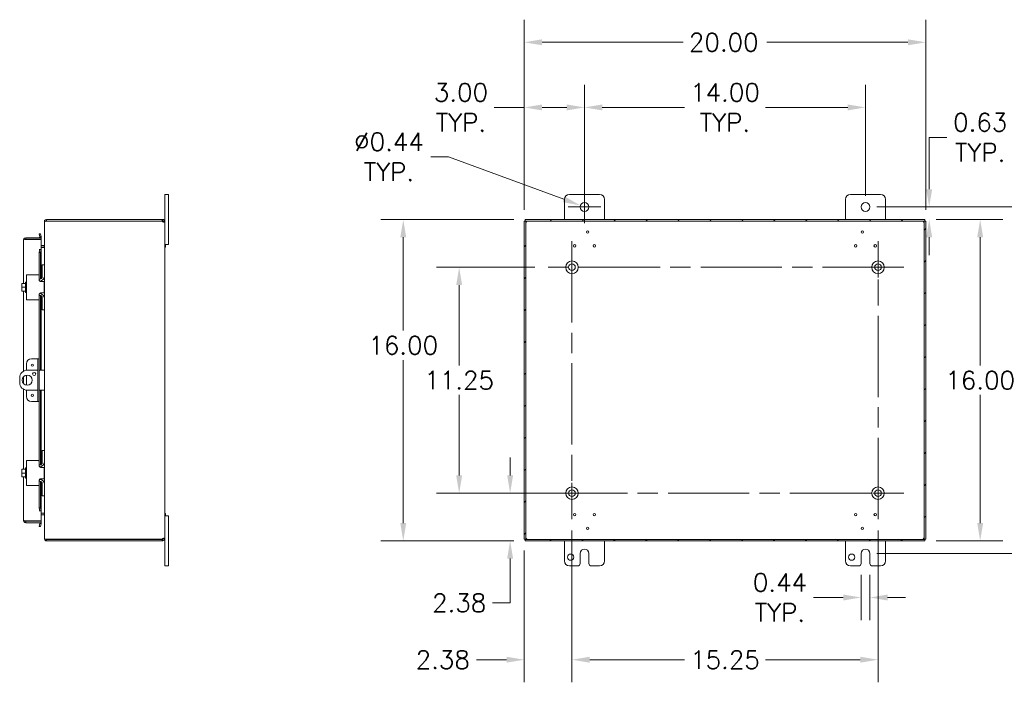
# Model space of a CAD drawing. Header units: inches. Extents: x 4 to 147, y 2 to 94.
# Tile 8 of 9: x 74 to 123, y 44 to 77. Entities that reach past the tile are written whole.
import ezdxf

# ---------------------------------------------------------------- set-up
doc = ezdxf.new("R2010")
doc.units = ezdxf.units.IN
doc.header["$LTSCALE"] = 9
doc.header["$MEASUREMENT"] = 0
doc.linetypes.add('CHAIN', pattern=[0.7087, 0.4724, -0.0591, 0.1181, -0.0591])
for name, color, linetype, lineweight in [('Center Mark (ANSI)', 7, 'Continuous', 5), ('Centerline (ANSI)', 7, 'Continuous', 5), ('Dimension (ANSI)', 7, 'Continuous', 5), ('Hatch (ANSI)', 7, 'Continuous', 5), ('Visible (ANSI)', 7, 'Continuous', 5)]:
    doc.layers.add(name, color=color, linetype=linetype, lineweight=lineweight)
doc.styles.add('ROMANS', font='romans.shx')
doc.dimstyles.new('Default (ANSI)', dxfattribs={"dimscale": 9, "dimtxt": 0.1, "dimasz": 0.098425, "dimexe": 0.125, "dimexo": 0.0625, "dimgap": 0.031496, "dimtad": 0, "dimtih": 1, "dimtoh": 1, "dimrnd": 1e-08, "dimzin": 0, "dimdsep": 46, "dimtxsty": 'ROMANS', "dimcen": 0.09, "dimdle": 0.393701, "dimclrd": 256, "dimclre": 256, "dimclrt": 256, "dimadec": 0, "dimazin": 0, "dimtfac": 1, "dimtofl": 0, "dimtmove": 0, "dimatfit": 3, "dimfxl": 1, "dimtolj": 1, "dimtzin": 0, "dimlwd": -1, "dimlwe": -1, "dimarcsym": 0})

# ---------------------------------------------------------------- blocks, each defined once
blk = doc.blocks.new('*D6')
at = {"layer": 'Defpoints', "color": 0, "transparency": 16777216}
for p in [(98.98, 66.891), (92.912, 50.891), (98.98, 50.891)]:
    blk.add_point(p, dxfattribs=at)
at = {"layer": 'Dimension (ANSI)', "transparency": 16777216}
for p, q in [((98.417, 66.891), (91.787, 66.891)), ((92.912, 66.005), (92.912, 61.361)), ((92.912, 51.777), (92.912, 59.894)), ((98.417, 50.891), (91.787, 50.891))]:
    blk.add_line(p, q, dxfattribs=at)
for points in [[(92.764, 66.005), (93.059, 66.005), (92.912, 66.891)], [(92.764, 51.777), (93.059, 51.777), (92.912, 50.891)]]:
    blk.add_solid(points, dxfattribs=at)
at = {"layer": 'Dimension (ANSI)', "transparency": 16777216, "insert": (91.176, 61.077), "char_height": 0.9, "attachment_point": 1, "style": 'ROMANS'}
blk.add_mtext('\\A1;16.00', dxfattribs=at)
blk = doc.blocks.new('*D7')
at = {"layer": 'Defpoints', "color": 0, "transparency": 16777216}
for p in [(101.318, 53.266), (98.238, 50.891), (98.98, 50.891)]:
    blk.add_point(p, dxfattribs=at)
at = {"layer": 'Dimension (ANSI)', "transparency": 16777216}
for p, q in [((98.238, 54.152), (98.238, 55.038)), ((100.755, 53.266), (97.113, 53.266)), ((98.417, 50.891), (97.113, 50.891)), ((98.238, 50.005), (98.238, 47.8)), ((98.238, 47.8), (97.352, 47.8))]:
    blk.add_line(p, q, dxfattribs=at)
for points in [[(98.09, 54.152), (98.385, 54.152), (98.238, 53.266)], [(98.09, 50.005), (98.385, 50.005), (98.238, 50.891)]]:
    blk.add_solid(points, dxfattribs=at)
at = {"layer": 'Dimension (ANSI)', "transparency": 16777216, "insert": (95.697, 47.8), "char_height": 0.9, "attachment_point": 5, "style": 'ROMANS'}
blk.add_mtext('\\A1;2.38', dxfattribs=at)
blk = doc.blocks.new('*D8')
at = {"layer": 'Defpoints', "color": 0, "transparency": 16777216}
for p in [(118.943, 75.715), (98.943, 66.812), (118.943, 66.812)]:
    blk.add_point(p, dxfattribs=at)
at = {"layer": 'Dimension (ANSI)', "transparency": 16777216}
for p, q in [((98.943, 67.375), (98.943, 76.84)), ((118.943, 67.375), (118.943, 76.84)), ((99.829, 75.715), (106.859, 75.715)), ((118.057, 75.715), (111.026, 75.715))]:
    blk.add_line(p, q, dxfattribs=at)
for points in [[(99.829, 75.863), (99.829, 75.568), (98.943, 75.715)], [(118.057, 75.863), (118.057, 75.568), (118.943, 75.715)]]:
    blk.add_solid(points, dxfattribs=at)
at = {"layer": 'Dimension (ANSI)', "transparency": 16777216, "insert": (107.143, 76.165), "char_height": 0.9, "attachment_point": 1, "style": 'ROMANS'}
blk.add_mtext('\\A1;20.00', dxfattribs=at)
blk = doc.blocks.new('*D9')
at = {"layer": 'Defpoints', "color": 0, "transparency": 16777216}
for p in [(115.943, 72.472), (101.943, 67.516), (115.943, 67.516)]:
    blk.add_point(p, dxfattribs=at)
at = {"layer": 'Dimension (ANSI)', "transparency": 16777216}
for p, q in [((101.943, 68.079), (101.943, 73.597)), ((115.943, 68.079), (115.943, 73.597)), ((102.829, 72.472), (106.924, 72.472)), ((115.057, 72.472), (110.962, 72.472))]:
    blk.add_line(p, q, dxfattribs=at)
for points in [[(102.829, 72.62), (102.829, 72.325), (101.943, 72.472)], [(115.057, 72.62), (115.057, 72.325), (115.943, 72.472)]]:
    blk.add_solid(points, dxfattribs=at)
at = {"layer": 'Dimension (ANSI)', "transparency": 16777216, "insert": (108.943, 72.472), "char_height": 0.9, "attachment_point": 5, "style": 'ROMANS'}
blk.add_mtext('\\A1;14.00{\\PTYP.}', dxfattribs=at)
blk = doc.blocks.new('*D10')
at = {"layer": 'Defpoints', "color": 0, "transparency": 16777216}
for p in [(98.943, 72.472), (101.943, 67.516), (98.943, 66.812)]:
    blk.add_point(p, dxfattribs=at)
at = {"layer": 'Dimension (ANSI)', "transparency": 16777216}
for p, q in [((98.943, 67.375), (98.943, 73.597)), ((101.943, 68.079), (101.943, 73.597)), ((98.943, 72.472), (97.441, 72.472)), ((101.057, 72.472), (99.829, 72.472))]:
    blk.add_line(p, q, dxfattribs=at)
for points in [[(99.829, 72.62), (99.829, 72.325), (98.943, 72.472)], [(101.057, 72.62), (101.057, 72.325), (101.943, 72.472)]]:
    blk.add_solid(points, dxfattribs=at)
at = {"layer": 'Dimension (ANSI)', "transparency": 16777216, "insert": (95.787, 72.472), "char_height": 0.9, "attachment_point": 5, "style": 'ROMANS'}
blk.add_mtext('\\A1;3.00{\\PTYP.}', dxfattribs=at)
blk = doc.blocks.new('*D28')
at = {"layer": 'Defpoints', "color": 0, "transparency": 16777216}
for p in [(115.943, 67.516), (124.987, 67.516), (115.943, 50.266)]:
    blk.add_point(p, dxfattribs=at)
at = {"layer": 'Dimension (ANSI)', "transparency": 16777216}
for p, q in [((116.505, 67.516), (126.112, 67.516)), ((124.987, 66.63), (124.987, 61.644)), ((124.987, 51.152), (124.987, 60.177)), ((116.505, 50.266), (126.112, 50.266))]:
    blk.add_line(p, q, dxfattribs=at)
for points in [[(124.839, 66.63), (125.134, 66.63), (124.987, 67.516)], [(124.839, 51.152), (125.134, 51.152), (124.987, 50.266)]]:
    blk.add_solid(points, dxfattribs=at)
at = {"layer": 'Dimension (ANSI)', "transparency": 16777216, "insert": (123.251, 61.361), "char_height": 0.9, "attachment_point": 1, "style": 'ROMANS'}
blk.add_mtext('\\A1;17.25', dxfattribs=at)
blk = doc.blocks.new('*D29')
at = {"layer": 'Defpoints', "color": 0, "transparency": 16777216}
for p in [(115.943, 67.516), (118.906, 66.891), (119.118, 66.891)]:
    blk.add_point(p, dxfattribs=at)
at = {"layer": 'Dimension (ANSI)', "transparency": 16777216}
for p, q in [((119.118, 68.402), (119.118, 70.98)), ((119.118, 70.98), (120.004, 70.98)), ((116.505, 67.516), (120.243, 67.516)), ((119.468, 66.891), (120.243, 66.891)), ((119.118, 66.005), (119.118, 65.119))]:
    blk.add_line(p, q, dxfattribs=at)
for points in [[(118.971, 68.402), (119.266, 68.402), (119.118, 67.516)], [(118.971, 66.005), (119.266, 66.005), (119.118, 66.891)]]:
    blk.add_solid(points, dxfattribs=at)
at = {"layer": 'Dimension (ANSI)', "transparency": 16777216, "insert": (121.659, 70.98), "char_height": 0.9, "attachment_point": 5, "style": 'ROMANS'}
blk.add_mtext('\\A1;0.63{\\PTYP.}', dxfattribs=at)
blk = doc.blocks.new('*D30')
at = {"layer": 'Defpoints', "color": 0, "transparency": 16777216}
for p in [(95.697, 64.516), (100.028, 64.516), (100.028, 53.266)]:
    blk.add_point(p, dxfattribs=at)
at = {"layer": 'Dimension (ANSI)', "transparency": 16777216}
for p, q in [((99.465, 64.516), (94.572, 64.516)), ((95.697, 63.63), (95.697, 59.625)), ((95.697, 54.152), (95.697, 58.158)), ((99.465, 53.266), (94.572, 53.266))]:
    blk.add_line(p, q, dxfattribs=at)
for points in [[(95.549, 63.63), (95.845, 63.63), (95.697, 64.516)], [(95.549, 54.152), (95.845, 54.152), (95.697, 53.266)]]:
    blk.add_solid(points, dxfattribs=at)
at = {"layer": 'Dimension (ANSI)', "transparency": 16777216, "insert": (93.961, 59.341), "char_height": 0.9, "attachment_point": 1, "style": 'ROMANS'}
blk.add_mtext('\\A1;11.25', dxfattribs=at)
blk = doc.blocks.new('*D31')
at = {"layer": 'Defpoints', "color": 0, "transparency": 16777216}
for p in [(101.318, 51.976), (98.943, 50.97), (101.318, 44.974)]:
    blk.add_point(p, dxfattribs=at)
at = {"layer": 'Dimension (ANSI)', "transparency": 16777216}
for p, q in [((101.318, 51.414), (101.318, 43.849)), ((98.943, 50.408), (98.943, 43.849)), ((98.057, 44.974), (96.556, 44.974)), ((102.204, 44.974), (103.089, 44.974))]:
    blk.add_line(p, q, dxfattribs=at)
for points in [[(98.057, 45.122), (98.057, 44.827), (98.943, 44.974)], [(102.204, 45.122), (102.204, 44.827), (101.318, 44.974)]]:
    blk.add_solid(points, dxfattribs=at)
at = {"layer": 'Dimension (ANSI)', "transparency": 16777216, "insert": (93.529, 45.424), "char_height": 0.9, "attachment_point": 1, "style": 'ROMANS'}
blk.add_mtext('\\A1;2.38', dxfattribs=at)
blk = doc.blocks.new('*D32')
at = {"layer": 'Defpoints', "color": 0, "transparency": 16777216}
for p in [(118.906, 66.891), (121.659, 66.891), (118.906, 50.891)]:
    blk.add_point(p, dxfattribs=at)
at = {"layer": 'Dimension (ANSI)', "transparency": 16777216}
for p, q in [((119.468, 66.891), (122.784, 66.891)), ((121.659, 66.005), (121.659, 59.625)), ((121.659, 51.777), (121.659, 58.158)), ((119.468, 50.891), (122.784, 50.891))]:
    blk.add_line(p, q, dxfattribs=at)
for points in [[(121.511, 66.005), (121.807, 66.005), (121.659, 66.891)], [(121.511, 51.777), (121.807, 51.777), (121.659, 50.891)]]:
    blk.add_solid(points, dxfattribs=at)
at = {"layer": 'Dimension (ANSI)', "transparency": 16777216, "insert": (119.923, 59.341), "char_height": 0.9, "attachment_point": 1, "style": 'ROMANS'}
blk.add_mtext('\\A1;16.00', dxfattribs=at)
blk = doc.blocks.new('*D33')
at = {"layer": 'Defpoints', "color": 0, "transparency": 16777216}
for p in [(101.737, 67.592), (102.148, 67.44)]:
    blk.add_point(p, dxfattribs=at)
at = {"layer": 'Dimension (ANSI)', "transparency": 16777216}
for p, q in [((94.284, 70.01), (95.17, 70.01)), ((95.17, 70.01), (100.906, 67.898)), ((101.943, 66.706), (101.943, 68.326)), ((101.133, 67.516), (102.753, 67.516))]:
    blk.add_line(p, q, dxfattribs=at)
blk.add_solid([(100.957, 68.036), (100.855, 67.759), (101.737, 67.592)], dxfattribs=at)
at = {"layer": 'Dimension (ANSI)', "transparency": 16777216, "insert": (92.201, 70.01), "char_height": 0.9, "attachment_point": 5, "style": 'ROMANS'}
blk.add_mtext('\\A1;∅0.44{\\PTYP.}', dxfattribs=at)
blk = doc.blocks.new('*D34')
at = {"layer": 'Defpoints', "color": 0, "transparency": 16777216}
for p in [(115.724, 49.766), (116.162, 49.766), (116.162, 48.071)]:
    blk.add_point(p, dxfattribs=at)
at = {"layer": 'Dimension (ANSI)', "transparency": 16777216}
for p, q in [((115.724, 49.204), (115.724, 46.946)), ((116.162, 49.204), (116.162, 46.946)), ((114.838, 48.071), (113.358, 48.071)), ((117.048, 48.071), (117.933, 48.071))]:
    blk.add_line(p, q, dxfattribs=at)
for points in [[(114.838, 48.219), (114.838, 47.923), (115.724, 48.071)], [(117.048, 48.219), (117.048, 47.923), (116.162, 48.071)]]:
    blk.add_solid(points, dxfattribs=at)
at = {"layer": 'Dimension (ANSI)', "transparency": 16777216, "insert": (111.682, 48.071), "char_height": 0.9, "attachment_point": 5, "style": 'ROMANS'}
blk.add_mtext('\\A1;0.44{\\PTYP.}', dxfattribs=at)
blk = doc.blocks.new('*D38')
at = {"layer": 'Defpoints', "color": 0, "transparency": 16777216}
for p in [(101.318, 51.976), (116.568, 51.976), (116.568, 44.974)]:
    blk.add_point(p, dxfattribs=at)
at = {"layer": 'Dimension (ANSI)', "transparency": 16777216}
for p, q in [((101.318, 51.414), (101.318, 43.849)), ((116.568, 51.414), (116.568, 43.849)), ((102.204, 44.974), (106.924, 44.974)), ((115.682, 44.974), (110.962, 44.974))]:
    blk.add_line(p, q, dxfattribs=at)
for points in [[(102.204, 45.122), (102.204, 44.827), (101.318, 44.974)], [(115.682, 45.122), (115.682, 44.827), (116.568, 44.974)]]:
    blk.add_solid(points, dxfattribs=at)
at = {"layer": 'Dimension (ANSI)', "transparency": 16777216, "insert": (107.207, 45.424), "char_height": 0.9, "attachment_point": 1, "style": 'ROMANS'}
blk.add_mtext('\\A1;15.25', dxfattribs=at)

msp = doc.modelspace()

# ---------------------------------------------------------------- hatches: boundary and pattern name
at = {"layer": 'Hatch (ANSI)'}
h = msp.add_hatch(dxfattribs=at)
h.set_pattern_fill('ANSI31', color=256, scale=9, style=0)
h.paths.add_polyline_path([(98.98, 66.891), (98.98, 66.817), (118.906, 66.817), (118.906, 66.891)])
h.paths.add_polyline_path([(98.943, 50.97), (99.017, 50.97), (99.017, 66.812), (98.943, 66.812)])
h.paths.add_polyline_path([(118.906, 50.891), (118.906, 50.965), (98.98, 50.965), (98.98, 50.891)])
h.paths.add_polyline_path([(118.943, 66.812), (118.869, 66.812), (118.869, 50.97), (118.943, 50.97)])

# ---------------------------------------------------------------- linework, layer by layer
at = {"layer": 'Center Mark (ANSI)', "linetype": 'CHAIN', "ltscale": 0.159151}
for p, q in [((101.318, 63.226), (101.318, 65.806)), ((116.568, 63.226), (116.568, 65.806)), ((101.318, 54.556), (101.318, 51.976)), ((115.278, 53.266), (117.858, 53.266))]:
    msp.add_line(p, q, dxfattribs=at)
at = {"layer": 'Centerline (ANSI)', "linetype": 'CHAIN', "ltscale": 0.952448}
for p, q in [((101.318, 65.806), (101.318, 51.976)), ((116.568, 51.976), (116.568, 65.806)), ((117.858, 64.516), (100.028, 64.516)), ((100.028, 53.266), (117.858, 53.266))]:
    msp.add_line(p, q, dxfattribs=at)
at = {"layer": 'Visible (ANSI)'}
for p, q in [((81.029, 67.891), (81.029, 68.141)), ((81.209, 68.141), (81.029, 68.141)), ((81.029, 67.891), (81.029, 66.786)), ((81.209, 68.141), (81.209, 67.891)), ((81.209, 65.891), (81.209, 67.891)), ((100.943, 66.891), (100.943, 67.891)), ((101.193, 68.141), (102.693, 68.141)), ((102.943, 67.891), (102.943, 66.891)), ((114.943, 66.891), (114.943, 67.891)), ((115.193, 68.141), (116.693, 68.141)), ((116.943, 67.891), (116.943, 66.891)), ((75.029, 66.786), (75.029, 66.775)), ((75.036, 66.786), (75.029, 66.786)), ((75.029, 64.641), (75.029, 66.775)), ((75.134, 66.891), (75.134, 66.817)), ((80.901, 66.891), (75.134, 66.891)), ((80.901, 66.817), (75.134, 66.817)), ((75.134, 66.812), (75.134, 66.806)), ((75.134, 66.812), (80.899, 66.812)), ((80.901, 66.891), (80.924, 66.891)), ((80.901, 66.817), (80.901, 66.891)), ((80.924, 66.817), (80.901, 66.817)), ((80.924, 66.841), (80.924, 66.891)), ((80.924, 66.817), (80.924, 66.841)), ((80.979, 66.786), (80.955, 66.786)), ((80.955, 66.774), (80.955, 66.786)), ((80.979, 66.774), (80.955, 66.774)), ((81.029, 66.786), (80.979, 66.786)), ((81.029, 66.774), (80.979, 66.774)), ((81.029, 66.786), (81.029, 66.774)), ((81.029, 66.774), (81.029, 51.008)), ((99.017, 66.812), (98.943, 66.812)), ((98.943, 66.812), (98.943, 50.97)), ((98.98, 66.891), (98.98, 66.817)), ((118.906, 66.891), (98.98, 66.891)), ((98.98, 66.817), (118.906, 66.817)), ((99.017, 50.97), (99.017, 66.812)), ((118.943, 66.812), (118.869, 66.812)), ((118.869, 66.812), (118.869, 50.97)), ((118.906, 66.817), (118.906, 66.891)), ((118.943, 50.97), (118.943, 66.812)), ((73.995, 63.704), (73.995, 65.88)), ((74.87, 65.985), (74.101, 65.985)), ((74.101, 65.911), (74.101, 65.985)), ((74.101, 65.911), (74.87, 65.911)), ((74.101, 65.9), (74.87, 65.9)), ((74.842, 66.184), (74.769, 66.171)), ((74.769, 66.171), (74.796, 66.023)), ((74.796, 66.023), (74.868, 66.036)), ((74.796, 66.023), (74.796, 66.022)), ((74.868, 66.036), (74.842, 66.184)), ((74.869, 66.034), (74.868, 66.036)), ((74.87, 65.911), (74.87, 65.985)), ((74.87, 65.9), (74.87, 65.4)), ((81.209, 65.891), (81.209, 65.641)), ((74.796, 65.4), (74.765, 65.4)), ((74.765, 65.4), (74.765, 65.4)), ((74.765, 65.4), (74.87, 65.4)), ((74.765, 65.4), (74.765, 65.4)), ((74.796, 65.4), (74.769, 65.25)), ((74.868, 65.4), (74.796, 65.4)), ((74.842, 65.25), (74.868, 65.4)), ((74.868, 65.4), (74.869, 65.4)), ((74.87, 65.4), (74.869, 65.4)), ((74.998, 65.59), (74.87, 65.59)), ((74.87, 65.516), (74.998, 65.516)), ((74.998, 65.505), (74.87, 65.505)), ((74.87, 65.4), (74.87, 63.944)), ((81.029, 65.641), (81.209, 65.641)), ((81.029, 65.641), (81.066, 65.641)), ((81.029, 65.521), (81.066, 65.521)), ((81.066, 65.641), (81.066, 65.521)), ((74.769, 65.25), (74.842, 65.25)), ((74.769, 64.111), (74.769, 65.25)), ((74.842, 63.93), (74.842, 65.25)), ((75.029, 64.641), (74.925, 64.641)), ((74.925, 64.611), (74.925, 64.641)), ((74.925, 64.048), (74.925, 64.611)), ((75.029, 64.641), (75.029, 64.611)), ((75.029, 64.611), (75.029, 64.079)), ((74.144, 64.141), (74.269, 64.141)), ((74.144, 64.141), (74.144, 62.891)), ((74.739, 64.141), (74.269, 64.141)), ((74.769, 64.111), (74.769, 63.898)), ((74.8, 63.923), (74.769, 63.923)), ((74.842, 63.801), (74.842, 63.837)), ((74.869, 63.798), (75.019, 63.798)), ((74.87, 63.846), (74.87, 63.798)), ((75.019, 63.235), (75.019, 63.798)), ((75.029, 62.954), (75.029, 64.079)), ((73.904, 63.7), (73.904, 63.61)), ((73.904, 63.61), (73.904, 63.422)), ((73.904, 63.422), (73.904, 63.332)), ((73.928, 63.704), (73.907, 63.704)), ((73.907, 63.329), (73.928, 63.329)), ((74.094, 63.704), (73.928, 63.704)), ((74.094, 63.516), (73.928, 63.516)), ((74.094, 63.329), (73.928, 63.329)), ((73.995, 59.346), (73.995, 63.329)), ((74.094, 63.256), (74.094, 63.776)), ((74.094, 63.776), (74.144, 63.776)), ((74.094, 63.256), (74.144, 63.256)), ((74.269, 62.891), (74.144, 62.891)), ((74.269, 62.891), (74.739, 62.891)), ((74.769, 63.135), (74.769, 62.921)), ((74.8, 63.11), (74.769, 63.11)), ((74.769, 59.954), (74.769, 62.921)), ((74.842, 63.195), (74.842, 63.231)), ((74.842, 59.391), (74.842, 63.102)), ((75.019, 63.235), (74.869, 63.235)), ((74.87, 63.235), (74.87, 63.186)), ((74.87, 63.088), (74.87, 59.391)), ((74.925, 62.421), (74.925, 62.985)), ((75.029, 62.954), (75.029, 62.421)), ((74.925, 62.391), (74.925, 62.421)), ((74.925, 62.391), (75.029, 62.391)), ((75.029, 62.421), (75.029, 62.391)), ((75.029, 55.391), (75.029, 62.391)), ((74.633, 59.954), (74.382, 59.954)), ((74.695, 59.954), (74.633, 59.954)), ((74.769, 59.954), (74.695, 59.954)), ((74.695, 59.704), (74.695, 59.954)), ((74.769, 59.954), (74.769, 59.704)), ((74.132, 59.704), (74.132, 59.389)), ((74.695, 59.391), (74.174, 59.391)), ((74.695, 59.704), (74.695, 58.079)), ((74.769, 59.704), (74.769, 58.079)), ((74.904, 59.391), (74.769, 59.391)), ((74.904, 59.391), (75.029, 59.391)), ((73.799, 59.016), (73.799, 58.766)), ((73.995, 58.716), (73.995, 59.066)), ((74.132, 59.138), (74.132, 58.645)), ((73.995, 54.454), (73.995, 58.436)), ((74.132, 58.393), (74.132, 58.079)), ((74.174, 58.391), (74.695, 58.391)), ((74.769, 58.391), (74.904, 58.391)), ((74.842, 54.68), (74.842, 58.391)), ((74.87, 58.391), (74.87, 54.694)), ((75.029, 58.391), (74.904, 58.391)), ((74.695, 57.829), (74.695, 58.079)), ((74.769, 58.079), (74.769, 57.829)), ((74.382, 57.829), (74.633, 57.829)), ((74.633, 57.829), (74.695, 57.829)), ((74.695, 57.829), (74.769, 57.829)), ((74.769, 54.861), (74.769, 57.829)), ((75.029, 55.391), (74.925, 55.391)), ((74.925, 55.361), (74.925, 55.391)), ((74.925, 54.798), (74.925, 55.361)), ((75.029, 55.391), (75.029, 55.361)), ((75.029, 55.361), (75.029, 54.829)), ((74.094, 54.006), (74.094, 54.526)), ((74.094, 54.526), (74.144, 54.526)), ((74.144, 54.891), (74.269, 54.891)), ((74.144, 54.891), (74.144, 53.641)), ((74.739, 54.891), (74.269, 54.891)), ((74.769, 54.861), (74.769, 54.648)), ((74.8, 54.673), (74.769, 54.673)), ((74.842, 54.551), (74.842, 54.587)), ((74.869, 54.548), (75.019, 54.548)), ((74.87, 54.596), (74.87, 54.548)), ((75.019, 53.985), (75.019, 54.548)), ((75.029, 53.704), (75.029, 54.829)), ((73.904, 54.45), (73.904, 54.36)), ((73.904, 54.36), (73.904, 54.172)), ((73.904, 54.172), (73.904, 54.082)), ((73.928, 54.454), (73.907, 54.454)), ((73.907, 54.079), (73.928, 54.079)), ((74.094, 54.454), (73.928, 54.454)), ((74.094, 54.266), (73.928, 54.266)), ((74.094, 54.079), (73.928, 54.079)), ((73.995, 51.903), (73.995, 54.079)), ((74.094, 54.006), (74.144, 54.006)), ((74.842, 53.945), (74.842, 53.981)), ((75.019, 53.985), (74.869, 53.985)), ((74.87, 53.985), (74.87, 53.936)), ((74.269, 53.641), (74.144, 53.641)), ((74.269, 53.641), (74.739, 53.641)), ((74.769, 53.885), (74.769, 53.671)), ((74.8, 53.86), (74.769, 53.86)), ((74.769, 52.532), (74.769, 53.671)), ((74.842, 52.532), (74.842, 53.852)), ((74.87, 53.838), (74.87, 52.382)), ((74.925, 53.171), (74.925, 53.735)), ((75.029, 53.704), (75.029, 53.171)), ((74.925, 53.141), (74.925, 53.171)), ((74.925, 53.141), (75.029, 53.141)), ((75.029, 53.171), (75.029, 53.141)), ((75.029, 51.007), (75.029, 53.141)), ((74.842, 52.532), (74.769, 52.532)), ((74.769, 52.532), (74.796, 52.382)), ((74.868, 52.382), (74.842, 52.532)), ((74.796, 52.382), (74.765, 52.382)), ((74.87, 52.382), (74.765, 52.382)), ((74.765, 52.382), (74.765, 52.382)), ((74.765, 52.382), (74.765, 52.382)), ((74.796, 52.382), (74.868, 52.382)), ((74.869, 52.382), (74.868, 52.382)), ((74.869, 52.382), (74.87, 52.382)), ((74.87, 52.382), (74.87, 51.882)), ((74.998, 52.277), (74.87, 52.277)), ((74.998, 52.266), (74.87, 52.266)), ((74.998, 52.192), (74.87, 52.192)), ((81.029, 52.261), (81.066, 52.261)), ((81.209, 52.141), (81.029, 52.141)), ((81.029, 52.141), (81.066, 52.141)), ((81.066, 52.261), (81.066, 52.141)), ((81.209, 52.141), (81.209, 51.891)), ((74.87, 51.882), (74.101, 51.882)), ((74.101, 51.871), (74.87, 51.871)), ((74.101, 51.871), (74.101, 51.797)), ((74.101, 51.797), (74.87, 51.797)), ((74.796, 51.759), (74.769, 51.611)), ((74.769, 51.611), (74.842, 51.599)), ((74.796, 51.759), (74.796, 51.761)), ((74.868, 51.746), (74.796, 51.759)), ((74.842, 51.599), (74.868, 51.746)), ((74.868, 51.746), (74.869, 51.748)), ((74.87, 51.871), (74.87, 51.797)), ((81.209, 49.891), (81.209, 51.891)), ((75.029, 51.007), (75.029, 50.996)), ((75.036, 50.996), (75.029, 50.996)), ((75.134, 50.976), (75.134, 50.97)), ((80.899, 50.97), (75.134, 50.97)), ((75.134, 50.965), (75.134, 50.891)), ((80.901, 50.965), (75.134, 50.965)), ((75.134, 50.891), (80.901, 50.891)), ((80.901, 50.891), (80.901, 50.965)), ((80.901, 50.965), (80.924, 50.965)), ((80.924, 50.891), (80.901, 50.891)), ((80.924, 50.941), (80.924, 50.965)), ((80.924, 50.891), (80.924, 50.941)), ((80.979, 51.008), (80.955, 51.008)), ((80.955, 50.996), (80.955, 51.008)), ((80.979, 50.996), (80.955, 50.996)), ((81.029, 51.008), (80.979, 51.008)), ((81.029, 50.996), (80.979, 50.996)), ((81.029, 51.008), (81.029, 50.996)), ((81.029, 50.996), (81.029, 49.891)), ((98.943, 50.97), (99.017, 50.97)), ((118.906, 50.965), (98.98, 50.965)), ((98.98, 50.965), (98.98, 50.891)), ((98.98, 50.891), (118.906, 50.891)), ((100.943, 49.891), (100.943, 50.891)), ((102.943, 50.891), (102.943, 49.891)), ((114.943, 49.891), (114.943, 50.891)), ((116.943, 50.891), (116.943, 49.891)), ((118.869, 50.97), (118.943, 50.97)), ((118.906, 50.891), (118.906, 50.965)), ((101.724, 49.766), (101.724, 50.266)), ((102.162, 50.266), (102.162, 49.766)), ((115.724, 49.766), (115.724, 50.266)), ((116.162, 50.266), (116.162, 49.766)), ((81.029, 49.641), (81.029, 49.891)), ((81.029, 49.641), (81.209, 49.641)), ((81.209, 49.891), (81.209, 49.641)), ((101.599, 49.641), (101.193, 49.641)), ((102.693, 49.641), (102.287, 49.641)), ((115.599, 49.641), (115.193, 49.641)), ((116.693, 49.641), (116.287, 49.641))]:
    msp.add_line(p, q, dxfattribs=at)
for centre, radius in [((101.943, 67.516), 0.219), ((115.943, 67.516), 0.219), ((102.102, 66.267), 0.06), ((115.784, 66.267), 0.06), ((101.458, 65.581), 0.06), ((102.427, 65.581), 0.06), ((115.458, 65.581), 0.06), ((116.427, 65.581), 0.06), ((101.318, 64.516), 0.313), ((116.568, 64.516), 0.313), ((101.318, 64.516), 0.165), ((116.568, 64.516), 0.165), ((74.425, 59.641), 0.055), ((74.174, 58.891), 0.25), ((74.517, 59.203), 0.0781), ((74.425, 58.141), 0.055), ((101.318, 53.266), 0.313), ((116.568, 53.266), 0.313), ((101.318, 53.266), 0.165), ((116.568, 53.266), 0.165), ((101.458, 52.201), 0.06), ((102.427, 52.201), 0.06), ((115.458, 52.201), 0.06), ((116.427, 52.201), 0.06), ((102.102, 51.516), 0.06), ((115.784, 51.516), 0.06), ((101.256, 50.079), 0.157), ((115.256, 50.079), 0.157)]:
    msp.add_circle(centre, radius, dxfattribs=at)
for centre, radius, start, end in [((101.193, 67.891), 0.25, 90, 180), ((102.693, 67.891), 0.25, 0, 90), ((115.193, 67.891), 0.25, 90, 180), ((116.693, 67.891), 0.25, 0, 90), ((75.134, 66.786), 0.0312, 90, 141.7663), ((80.967, 66.829), 0.07, 193.9641, 231.9526), ((99.005, 66.829), 0.07, 308.0474, 321.9526), ((118.881, 66.829), 0.07, 218.0474, 231.9526), ((74.765, 66.016), 0.0313, 270, 10), ((74.765, 66.016), 0.105, 342.7278, 10), ((74.998, 65.621), 0.105, 270, 277.9309), ((74.739, 64.111), 0.03, 0, 90), ((74.779, 64.079), 0.25, 274.0435, 0), ((74.8, 64.048), 0.125, 270, 0), ((74.17, 63.516), 0.323, 144.4623, 145.285), ((74.17, 63.516), 0.323, 214.715, 215.5377), ((74.739, 62.921), 0.03, 270, 0), ((74.779, 62.954), 0.25, 0, 85.9565), ((74.8, 62.985), 0.125, 0, 90), ((74.382, 59.704), 0.25, 90, 180), ((74.174, 59.016), 0.375, 90, 180), ((74.174, 58.766), 0.375, 180, 270), ((74.382, 58.079), 0.25, 180, 270), ((74.739, 54.861), 0.03, 0, 90), ((74.779, 54.829), 0.25, 274.0435, 0), ((74.8, 54.798), 0.125, 270, 0), ((74.17, 54.266), 0.323, 144.4623, 145.285), ((74.17, 54.266), 0.323, 214.715, 215.5377), ((74.739, 53.671), 0.03, 270, 0), ((74.779, 53.704), 0.25, 0, 85.9565), ((74.8, 53.735), 0.125, 0, 90), ((74.998, 52.161), 0.105, 82.0691, 90), ((74.765, 51.766), 0.0313, 350, 90), ((74.765, 51.766), 0.105, 350, 17.2722), ((75.134, 50.996), 0.0312, 218.2337, 270), ((80.967, 50.953), 0.07, 128.0474, 166.0359), ((99.005, 50.953), 0.07, 38.0474, 51.9526), ((118.881, 50.953), 0.07, 128.0474, 141.9526), ((101.943, 50.266), 0.219, 0, 180), ((115.943, 50.266), 0.219, 0, 180), ((101.193, 49.891), 0.25, 180, 270), ((101.599, 49.766), 0.125, 270, 0), ((102.287, 49.766), 0.125, 180, 270), ((102.693, 49.891), 0.25, 270, 0), ((115.193, 49.891), 0.25, 180, 270), ((115.599, 49.766), 0.125, 270, 0), ((116.287, 49.766), 0.125, 180, 270), ((116.693, 49.891), 0.25, 270, 0)]:
    msp.add_arc(centre, radius, start, end, dxfattribs=at)
for centre, start_param, end_param in [((74.17, 63.61), 5.862651, 6.283185), ((74.17, 63.61), 0, 0.420534), ((74.17, 63.422), 5.862651, 6.283185), ((74.17, 63.422), 0, 0.420534), ((74.17, 54.36), 5.862651, 6.283185), ((74.17, 54.36), 0, 0.420534), ((74.17, 54.172), 5.862651, 6.283185), ((74.17, 54.172), 0, 0.420534)]:
    msp.add_ellipse(centre, major_axis=(-0.265, 0), ratio=0.866025, start_param=start_param, end_param=end_param, dxfattribs=at)
for points, knots in [([(75.134, 66.891), (75.097, 66.891), (75.061, 66.87), (75.043, 66.838), (75.034, 66.822), (75.029, 66.804), (75.029, 66.786)], [0, 0, 0, 0, 1.050651, 1.050651, 1.050651, 1.570796, 1.570796, 1.570796, 1.570796]), ([(75.029, 66.775), (75.029, 66.786), (75.05, 66.796), (75.082, 66.802), (75.098, 66.805), (75.116, 66.806), (75.134, 66.806)], [-1.570796, -1.570796, -1.570796, -1.570796, -0.520146, -0.520146, -0.520146, 0, 0, 0, 0]), ([(80.924, 66.891), (80.946, 66.891), (80.974, 66.883), (80.994, 66.864), (81.015, 66.845), (81.027, 66.817), (81.029, 66.794), (81.029, 66.791), (81.029, 66.789), (81.029, 66.786)], [2.47754, 2.47754, 2.47754, 2.47754, 3.10268, 3.10268, 3.10268, 3.728168, 3.728168, 3.728168, 3.805645, 3.805645, 3.805645, 3.805645]), ([(80.955, 66.786), (80.955, 66.795), (80.95, 66.806), (80.941, 66.812), (80.935, 66.816), (80.929, 66.817), (80.924, 66.817)], [2.47754, 2.47754, 2.47754, 2.47754, 3.311462, 3.311462, 3.311462, 3.805645, 3.805645, 3.805645, 3.805645]), ([(81.029, 66.774), (81.029, 66.765), (81.02, 66.76), (81.002, 66.759), (80.983, 66.758), (80.955, 66.763), (80.932, 66.771), (80.929, 66.772), (80.926, 66.773), (80.924, 66.774)], [-2.234849, -2.234849, -2.234849, -2.234849, -1.609709, -1.609709, -1.609709, -0.984221, -0.984221, -0.984221, -0.906744, -0.906744, -0.906744, -0.906744]), ([(99.048, 66.774), (99.039, 66.762), (99.028, 66.757), (99.022, 66.76), (99.018, 66.762), (99.017, 66.767), (99.017, 66.774)], [0.906744, 0.906744, 0.906744, 0.906744, 1.740666, 1.740666, 1.740666, 2.234849, 2.234849, 2.234849, 2.234849]), ([(99.018, 66.765), (99.025, 66.766), (99.033, 66.768), (99.04, 66.771), (99.042, 66.772), (99.045, 66.773), (99.048, 66.774)], [-1.1703518, -1.1703518, -1.1703518, -1.1703518, -0.9842214, -0.9842214, -0.9842214, -0.9067439, -0.9067439, -0.9067439, -0.9067439]), ([(99.06, 66.817), (99.072, 66.817), (99.077, 66.812), (99.074, 66.803), (99.072, 66.797), (99.067, 66.791), (99.06, 66.786)], [-0.664052, -0.664052, -0.664052, -0.664052, 0.169869, 0.169869, 0.169869, 0.664052, 0.664052, 0.664052, 0.664052]), ([(118.826, 66.786), (118.814, 66.795), (118.808, 66.806), (118.812, 66.812), (118.814, 66.816), (118.818, 66.817), (118.826, 66.817)], [2.47754, 2.47754, 2.47754, 2.47754, 3.311462, 3.311462, 3.311462, 3.805645, 3.805645, 3.805645, 3.805645]), ([(118.816, 66.816), (118.818, 66.808), (118.82, 66.801), (118.822, 66.794), (118.823, 66.791), (118.824, 66.789), (118.826, 66.786)], [3.5420372, 3.5420372, 3.5420372, 3.5420372, 3.7281676, 3.7281676, 3.7281676, 3.805645, 3.805645, 3.805645, 3.805645]), ([(118.869, 66.774), (118.869, 66.762), (118.864, 66.757), (118.854, 66.76), (118.849, 66.762), (118.843, 66.767), (118.838, 66.774)], [0.906744, 0.906744, 0.906744, 0.906744, 1.740666, 1.740666, 1.740666, 2.234849, 2.234849, 2.234849, 2.234849]), ([(74.101, 65.985), (74.062, 65.985), (74.025, 65.962), (74.007, 65.928), (73.999, 65.913), (73.995, 65.896), (73.995, 65.88)], [0, 0, 0, 0, 1.095058, 1.095058, 1.095058, 1.570796, 1.570796, 1.570796, 1.570796]), ([(73.995, 65.88), (73.995, 65.884), (74.018, 65.889), (74.052, 65.894), (74.059, 65.895), (74.067, 65.896), (74.074, 65.897)], [0, 0, 0, 0, 1.091717, 1.091717, 1.091717, 1.318756, 1.318756, 1.318756, 1.318756]), ([(74.075, 65.896), (74.08, 65.904), (74.088, 65.91), (74.098, 65.911), (74.099, 65.911), (74.1, 65.911), (74.101, 65.911)], [0.5736743, 0.5736743, 0.5736743, 0.5736743, 1.4834748, 1.4834748, 1.4834748, 1.5707963, 1.5707963, 1.5707963, 1.5707963]), ([(74.998, 65.59), (75.009, 65.59), (75.021, 65.597), (75.026, 65.608), (75.028, 65.612), (75.029, 65.617), (75.029, 65.621)], [-3.141593, -3.141593, -3.141593, -3.141593, -2.012802, -2.012802, -2.012802, -1.570796, -1.570796, -1.570796, -1.570796]), ([(74.998, 65.505), (75.009, 65.505), (75.021, 65.529), (75.026, 65.565), (75.028, 65.579), (75.029, 65.595), (75.029, 65.61)], [-3.141593, -3.141593, -3.141593, -3.141593, -2.012802, -2.012802, -2.012802, -1.570796, -1.570796, -1.570796, -1.570796]), ([(74.869, 63.798), (74.858, 63.798), (74.844, 63.8), (74.82, 63.81), (74.808, 63.818), (74.79, 63.836), (74.782, 63.847), (74.772, 63.872), (74.769, 63.885), (74.769, 63.898)], [0.4353604, 0.4353604, 0.4353604, 0.4353604, 0.5345402, 0.5345402, 0.6337199, 0.6337199, 0.7295016, 0.7295016, 0.8252834, 0.8252834, 0.8252834, 0.8252834]), ([(74.769, 63.135), (74.769, 63.146), (74.771, 63.158), (74.78, 63.18), (74.786, 63.191), (74.801, 63.208), (74.81, 63.216), (74.831, 63.228), (74.842, 63.231), (74.858, 63.234), (74.864, 63.235), (74.869, 63.235)], [0, 0, 0, 0, 0.0855487, 0.0855487, 0.1710975, 0.1710975, 0.2580823, 0.2580823, 0.3450671, 0.3450671, 0.3884878, 0.3884878, 0.3884878, 0.3884878]), ([(74.869, 54.548), (74.858, 54.548), (74.844, 54.55), (74.82, 54.56), (74.808, 54.568), (74.79, 54.586), (74.782, 54.597), (74.772, 54.622), (74.769, 54.635), (74.769, 54.648)], [0.4353604, 0.4353604, 0.4353604, 0.4353604, 0.5345402, 0.5345402, 0.6337199, 0.6337199, 0.7295016, 0.7295016, 0.8252834, 0.8252834, 0.8252834, 0.8252834]), ([(74.769, 53.885), (74.769, 53.896), (74.771, 53.908), (74.78, 53.93), (74.786, 53.941), (74.801, 53.958), (74.81, 53.966), (74.831, 53.978), (74.842, 53.981), (74.858, 53.984), (74.864, 53.985), (74.869, 53.985)], [0, 0, 0, 0, 0.0855487, 0.0855487, 0.1710975, 0.1710975, 0.2580823, 0.2580823, 0.3450671, 0.3450671, 0.3884878, 0.3884878, 0.3884878, 0.3884878]), ([(74.998, 52.277), (75.009, 52.277), (75.021, 52.253), (75.026, 52.217), (75.028, 52.203), (75.029, 52.187), (75.029, 52.172)], [-3.141593, -3.141593, -3.141593, -3.141593, -2.012802, -2.012802, -2.012802, -1.570796, -1.570796, -1.570796, -1.570796]), ([(74.998, 52.192), (75.009, 52.192), (75.021, 52.185), (75.026, 52.174), (75.028, 52.17), (75.029, 52.165), (75.029, 52.161)], [-3.141593, -3.141593, -3.141593, -3.141593, -2.012802, -2.012802, -2.012802, -1.570796, -1.570796, -1.570796, -1.570796]), ([(73.995, 51.903), (73.995, 51.864), (74.018, 51.827), (74.052, 51.809), (74.067, 51.801), (74.084, 51.797), (74.101, 51.797)], [0, 0, 0, 0, 1.095058, 1.095058, 1.095058, 1.570796, 1.570796, 1.570796, 1.570796]), ([(74.074, 51.886), (74.037, 51.89), (74.007, 51.895), (73.998, 51.9), (73.996, 51.901), (73.995, 51.902), (73.995, 51.903)], [0.25204, 0.25204, 0.25204, 0.25204, 1.343757, 1.343757, 1.343757, 1.570796, 1.570796, 1.570796, 1.570796]), ([(74.075, 51.886), (74.08, 51.878), (74.088, 51.872), (74.098, 51.871), (74.099, 51.871), (74.1, 51.871), (74.101, 51.871)], [0.5736743, 0.5736743, 0.5736743, 0.5736743, 1.4834748, 1.4834748, 1.4834748, 1.5707963, 1.5707963, 1.5707963, 1.5707963]), ([(99.017, 51.008), (99.017, 51.02), (99.022, 51.025), (99.031, 51.022), (99.037, 51.02), (99.043, 51.015), (99.048, 51.008)], [-2.234849, -2.234849, -2.234849, -2.234849, -1.400927, -1.400927, -1.400927, -0.906744, -0.906744, -0.906744, -0.906744]), ([(118.838, 51.008), (118.846, 51.02), (118.858, 51.025), (118.864, 51.022), (118.867, 51.02), (118.869, 51.015), (118.869, 51.008)], [-2.234849, -2.234849, -2.234849, -2.234849, -1.400927, -1.400927, -1.400927, -0.906744, -0.906744, -0.906744, -0.906744]), ([(75.134, 50.976), (75.097, 50.976), (75.061, 50.982), (75.043, 50.992), (75.034, 50.997), (75.029, 51.002), (75.029, 51.007)], [0, 0, 0, 0, 1.050651, 1.050651, 1.050651, 1.570796, 1.570796, 1.570796, 1.570796]), ([(75.029, 50.996), (75.029, 50.959), (75.05, 50.923), (75.082, 50.905), (75.098, 50.896), (75.116, 50.891), (75.134, 50.891)], [-1.570796, -1.570796, -1.570796, -1.570796, -0.520146, -0.520146, -0.520146, 0, 0, 0, 0]), ([(80.924, 51.008), (80.946, 51.017), (80.974, 51.023), (80.994, 51.023), (81.015, 51.024), (81.027, 51.02), (81.029, 51.012), (81.029, 51.011), (81.029, 51.009), (81.029, 51.008)], [0.906744, 0.906744, 0.906744, 0.906744, 1.531883, 1.531883, 1.531883, 2.157371, 2.157371, 2.157371, 2.234849, 2.234849, 2.234849, 2.234849]), ([(80.924, 50.965), (80.932, 50.965), (80.944, 50.97), (80.95, 50.979), (80.953, 50.985), (80.955, 50.991), (80.955, 50.996)], [2.47754, 2.47754, 2.47754, 2.47754, 3.311462, 3.311462, 3.311462, 3.805645, 3.805645, 3.805645, 3.805645]), ([(81.029, 50.996), (81.029, 50.974), (81.02, 50.946), (81.002, 50.926), (80.983, 50.905), (80.955, 50.893), (80.932, 50.891), (80.929, 50.891), (80.926, 50.891), (80.924, 50.891)], [2.47754, 2.47754, 2.47754, 2.47754, 3.10268, 3.10268, 3.10268, 3.728168, 3.728168, 3.728168, 3.805645, 3.805645, 3.805645, 3.805645]), ([(99.06, 50.996), (99.072, 50.988), (99.077, 50.976), (99.074, 50.97), (99.072, 50.967), (99.067, 50.965), (99.06, 50.965)], [-0.664052, -0.664052, -0.664052, -0.664052, 0.169869, 0.169869, 0.169869, 0.664052, 0.664052, 0.664052, 0.664052]), ([(99.069, 50.966), (99.068, 50.974), (99.066, 50.981), (99.063, 50.988), (99.062, 50.991), (99.061, 50.994), (99.06, 50.996)], [0.4004446, 0.4004446, 0.4004446, 0.4004446, 0.5865749, 0.5865749, 0.5865749, 0.6640524, 0.6640524, 0.6640524, 0.6640524]), ([(118.826, 50.965), (118.814, 50.965), (118.808, 50.97), (118.812, 50.979), (118.814, 50.985), (118.818, 50.991), (118.826, 50.996)], [2.47754, 2.47754, 2.47754, 2.47754, 3.311462, 3.311462, 3.311462, 3.805645, 3.805645, 3.805645, 3.805645]), ([(118.867, 51.018), (118.86, 51.016), (118.853, 51.014), (118.846, 51.012), (118.843, 51.011), (118.84, 51.009), (118.838, 51.008)], [1.9712409, 1.9712409, 1.9712409, 1.9712409, 2.1573712, 2.1573712, 2.1573712, 2.2348487, 2.2348487, 2.2348487, 2.2348487])]:
    msp.add_open_spline(points, degree=3, knots=knots, dxfattribs=at)
for points in [[(80.954, 66.765), (80.954, 66.767), (80.955, 66.77), (80.955, 66.774)], [(99.06, 66.786), (99.064, 66.795), (99.067, 66.805), (99.069, 66.816)], [(118.838, 66.774), (118.847, 66.77), (118.857, 66.767), (118.868, 66.765)], [(74.074, 65.897), (74.083, 65.898), (74.092, 65.899), (74.101, 65.9)], [(74.101, 51.882), (74.092, 51.883), (74.083, 51.885), (74.074, 51.886)], [(80.955, 51.008), (80.955, 51.012), (80.954, 51.015), (80.953, 51.018)], [(99.048, 51.008), (99.039, 51.012), (99.028, 51.015), (99.018, 51.018)], [(118.826, 50.996), (118.822, 50.987), (118.819, 50.977), (118.816, 50.966)]]:
    msp.add_open_spline(points, degree=3, dxfattribs=at)

# ---------------------------------------------------------------- dimensions: what is measured, and where the dimension line sits
at = {"layer": 'Dimension (ANSI)'}
for base, p1, p2, angle, override, picture, middle in [((118.943, 75.715), (98.943, 66.812), (118.943, 66.812), 180, {"dimtih": 0, "dimtoh": 0, "dimdec": 2, "dimtp": 0, "dimtm": 0, "dimtdec": 2, "dimatfit": 1}, '*D8', (108.943, 75.715)), ((124.987, 67.516), (115.943, 50.266), (115.943, 67.516), 90, {"dimdec": 2, "dimtp": 0, "dimtm": 0, "dimtdec": 2, "dimatfit": 1}, '*D28', (124.987, 60.911)), ((92.912, 50.891), (98.98, 66.891), (98.98, 50.891), 90, {"dimdec": 2, "dimtp": 0, "dimtm": 0, "dimtdec": 2, "dimatfit": 1}, '*D6', (92.912, 60.627)), ((121.659, 66.891), (118.906, 50.891), (118.906, 66.891), 270, {"dimdec": 2, "dimtp": 0, "dimtm": 0, "dimtdec": 2, "dimatfit": 1}, '*D32', (121.659, 58.891)), ((95.697, 64.516), (100.028, 53.266), (100.028, 64.516), 270, {"dimdec": 2, "dimtp": 0, "dimtm": 0, "dimtdec": 2, "dimatfit": 1}, '*D30', (95.697, 58.891)), ((98.237798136, 50.89110582), (101.317786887, 53.26610582), (98.979786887, 50.89110582), 270, {"dimdec": 2, "dimtp": 0, "dimtm": 0, "dimtdec": 2, "dimatfit": 1}, '*D7', (95.697078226, 47.800002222)), ((101.317786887, 44.97436433), (98.942786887, 50.97010582), (101.317786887, 51.97610582), 180, {"dimtih": 0, "dimtoh": 0, "dimdec": 2, "dimtp": 0, "dimtm": 0, "dimtdec": 2, "dimatfit": 1}, '*D31', (94.900675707, 44.97436433)), ((116.568, 44.974), (101.318, 51.976), (116.568, 51.976), 180, {"dimtih": 0, "dimtoh": 0, "dimdec": 2, "dimtp": 0, "dimtm": 0, "dimtdec": 2, "dimatfit": 1}, '*D38', (108.943, 44.974))]:
    dim = msp.add_linear_dim(base=base, p1=p1, p2=p2, angle=angle, dimstyle='Default (ANSI)', override=override, dxfattribs=at)
    dim.commit()
    dim.dimension.update_dxf_attribs({"geometry": picture, "text_midpoint": middle, "dimtype": 160})
for base, p1, p2, angle, override, picture, middle in [((98.943, 72.472), (101.943, 67.516), (98.943, 66.812), 180, {"dimtih": 0, "dimtoh": 0, "dimdec": 2, "dimtp": 0, "dimtm": 0, "dimtdec": 2, "dimatfit": 2}, '*D10', (95.787, 72.472)), ((115.943, 72.472), (101.943, 67.516), (115.943, 67.516), 180, {"dimtih": 0, "dimtoh": 0, "dimdec": 2, "dimtp": 0, "dimtm": 0, "dimtdec": 2, "dimatfit": 1}, '*D9', (108.943, 72.472)), ((119.1181746, 66.89110582), (115.942786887, 67.51610582), (118.905786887, 66.89110582), 90, {"dimdec": 2, "dimtp": 0, "dimtm": 0, "dimtdec": 2, "dimatfit": 1}, '*D29', (121.65889451, 70.980261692)), ((116.162, 48.071), (115.724, 49.766), (116.162, 49.766), 180, {"dimtih": 0, "dimtoh": 0, "dimdec": 2, "dimtp": 0, "dimtm": 0, "dimtdec": 2, "dimatfit": 1}, '*D34', (111.682, 48.071))]:
    dim = msp.add_linear_dim(base=base, p1=p1, p2=p2, angle=angle, text='<>{\\PTYP.}', dimstyle='Default (ANSI)', override=override, dxfattribs=at)
    dim.commit()
    dim.dimension.update_dxf_attribs({"geometry": picture, "text_midpoint": middle, "dimtype": 160})
dim = msp.add_diameter_dim_2p(p1=(102.148, 67.44), p2=(101.737, 67.592), text='<>{\\PTYP.}', dimstyle='Default (ANSI)', override={"dimdec": 2, "dimlfac": 1, "dimtp": 0, "dimtm": 0, "dimtdec": 2}, dxfattribs=at)
dim.commit()
dim.dimension.update_dxf_attribs({"geometry": '*D33', "text_midpoint": (92.201, 70.01), "dimtype": 163})

doc.saveas('drawing.dxf')
